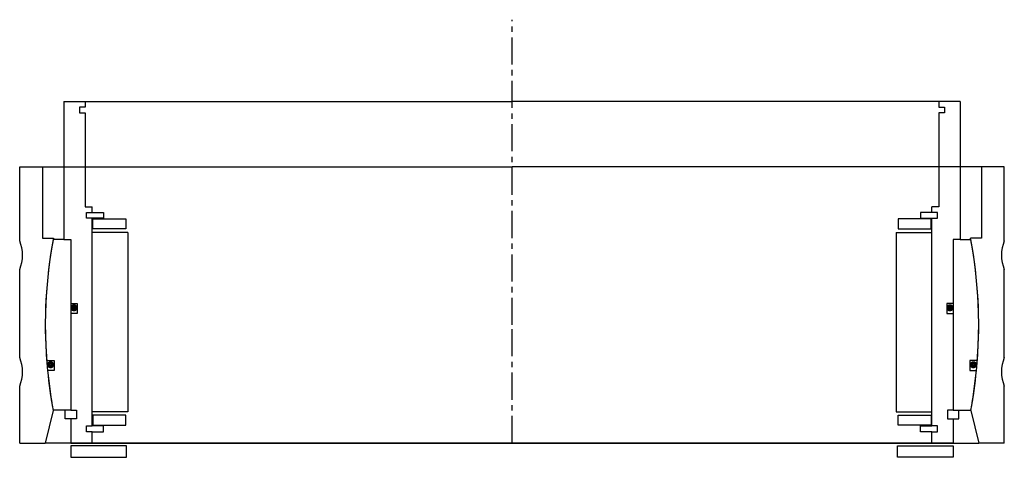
# Model space of a CAD drawing. Header units: millimetres. Extents: x -173 to 173, y -5 to 149.
import ezdxf

# ---------------------------------------------------------------- set-up
doc = ezdxf.new("R2010")
doc.units = ezdxf.units.MM
doc.header["$LTSCALE"] = 0.3
doc.header["$MEASUREMENT"] = 0
doc.linetypes.add('CENTER', pattern=[50.8, 31.75, -6.35, 6.35, -6.35])
doc.layers.get('0').update_dxf_attribs({"linetype": 'CONTINUOUS'})
doc.layers.add('Center', color=1, linetype='CENTER')

# ---------------------------------------------------------------- blocks, each defined once
blk = doc.blocks.new('house4S270')
for p, q in [((-173, 55.5), (-165, 55.5)), ((-173, 29.5), (-173, 55.5)), ((-165, 55.5), (0, 55.5)), ((-165, 55.5), (-165, 30.5)), ((165, 55.5), (0, 55.5)), ((165, 55.5), (165, 30.5)), ((173, 55.5), (165, 55.5)), ((173, 29.5), (173, 55.5)), ((-165, 30.5), (-161.14, 30.5)), ((165, 30.5), (161.14, 30.5)), ((-173, -11.5), (-173, 19.5)), ((173, -11.5), (173, 19.5)), ((-173, -41.5), (-173, -21.5)), ((173, -41.5), (173, -21.5)), ((-161.23, -30.02), (-164, -41.5)), ((161.23, -30.02), (164, -41.5)), ((-173, -41.5), (-164, -41.5)), ((0, -41.5), (-164, -41.5)), ((0, -41.5), (164, -41.5)), ((173, -41.5), (164, -41.5))]:
    blk.add_line(p, q)
for centre, radius, start, end in [((-185, 24.5), 13, 337.3801, 22.6199), ((0, 0), 164, 169.282, 190.5479), ((0, 0), 164, 349.4521, 10.718), ((185, 24.5), 13, 157.3801, 202.6199), ((-185, -16.5), 13, 337.3801, 22.6199), ((185, -16.5), 13, 157.3801, 202.6199)]:
    blk.add_arc(centre, radius, start, end)
blk = doc.blocks.new('innerhouse-4S270')
for p, q in [((-157.5, 78.5), (-157.5, 30)), ((-157.5, 78.5), (-150, 78.5)), ((-152, 76.5), (-152, 74.5)), ((-150, 76.5), (-152, 76.5)), ((-150, 78.5), (0, 78.5)), ((-150, 78.5), (-150, 76.5)), ((150, 78.5), (0, 78.5)), ((157.5, 78.5), (150, 78.5)), ((150, 78.5), (150, 76.5)), ((150, 76.5), (152, 76.5)), ((152, 76.5), (152, 74.5)), ((157.5, 78.5), (157.5, 30)), ((-152, 74.5), (-150, 74.5)), ((-150, 74.5), (-150, 41.5)), ((150, 74.5), (150, 41.5)), ((152, 74.5), (150, 74.5)), ((-150, 41.5), (-147.5, 41.5)), ((-149.5, 39.5), (-147.5, 39.5)), ((-149.5, 37.5), (-149.5, 39.5)), ((-147.5, 39.5), (-147.5, 41.5)), ((-147.5, 39.5), (-143.5, 39.5)), ((-143.5, 39.5), (-143.5, 37.5)), ((147.5, 39.5), (143.5, 39.5)), ((143.5, 39.5), (143.5, 37.5)), ((150, 41.5), (147.5, 41.5)), ((147.5, 39.5), (147.5, 41.5)), ((149.5, 39.5), (147.5, 39.5)), ((149.5, 37.5), (149.5, 39.5)), ((-147.5, 37.5), (-149.5, 37.5)), ((-147.5, -35.5), (-147.5, 37.5)), ((-143.5, 37.5), (-147.5, 37.5)), ((-147.25, 37.25), (-135.75, 37.25)), ((-147.25, 33.75), (-147.25, 37.25)), ((-135.75, 37.25), (-135.75, 33.75)), ((147.25, 37.25), (135.75, 37.25)), ((135.75, 37.25), (135.75, 33.75)), ((143.5, 37.5), (147.5, 37.5)), ((147.25, 33.75), (147.25, 37.25)), ((147.5, -35.5), (147.5, 37.5)), ((147.5, 37.5), (149.5, 37.5)), ((-135, 32.5), (-147.5, 32.5)), ((-135.75, 33.75), (-147.25, 33.75)), ((-135, 32.5), (-135, -30.5)), ((135, 32.5), (135, -30.5)), ((135, 32.5), (147.5, 32.5)), ((135.75, 33.75), (147.25, 33.75)), ((-157.5, 30), (-161.23, 30)), ((-157.5, 30), (-155, 30)), ((-155, 30), (-155, -30)), ((-155, 30), (-155, 7.5)), ((155, 30), (155, -30)), ((155, 30), (155, 7.5)), ((157.5, 30), (155, 30)), ((157.5, 30), (161.23, 30)), ((-155, 7.5), (-152.8, 7.5)), ((-152.8, 7.5), (-152.8, 4)), ((155, 7.5), (152.8, 7.5)), ((152.8, 7.5), (152.8, 4)), ((-155, 4), (-155, -30)), ((-152.8, 4), (-155, 4)), ((152.8, 4), (155, 4)), ((155, 4), (155, -30)), ((-163.52, -12.5), (-160.88, -12.5)), ((-160.88, -12.5), (-160.88, -16)), ((160.88, -12.5), (160.88, -16)), ((163.52, -12.5), (160.88, -12.5)), ((-160.88, -16), (-163.22, -16)), ((160.88, -16), (163.22, -16)), ((-155, -30), (-161.23, -30)), ((-157, -33), (-157, -30)), ((-155, -30), (-153, -30)), ((-153, -30), (-153, -33)), ((-135, -30.5), (-147.5, -30.5)), ((135, -30.5), (147.5, -30.5)), ((153, -30), (153, -33)), ((155, -30), (153, -30)), ((155, -30), (161.23, -30)), ((157, -33), (157, -30)), ((-155, -33), (-157, -33)), ((-155, -33), (-155, -41.5)), ((-153, -33), (-155, -33)), ((-135.75, -31.75), (-147.25, -31.75)), ((-147.25, -31.75), (-147.25, -35.25)), ((-135.75, -35.25), (-135.75, -31.75)), ((135.75, -31.75), (147.25, -31.75)), ((135.75, -35.25), (135.75, -31.75)), ((147.25, -31.75), (147.25, -35.25)), ((153, -33), (155, -33)), ((155, -33), (155, -41.5)), ((155, -33), (157, -33)), ((-149.5, -35.5), (-147.5, -35.5)), ((-149.5, -37.5), (-149.5, -35.5)), ((-147.5, -37.5), (-149.5, -37.5)), ((-143.5, -35.5), (-147.5, -35.5)), ((-147.5, -37.5), (-143.5, -37.5)), ((-147.5, -41.5), (-147.5, -37.5)), ((-147.25, -35.25), (-135.75, -35.25)), ((-143.5, -37.5), (-143.5, -35.5)), ((147.25, -35.25), (135.75, -35.25)), ((143.5, -35.5), (147.5, -35.5)), ((143.5, -37.5), (143.5, -35.5)), ((147.5, -37.5), (143.5, -37.5)), ((149.5, -35.5), (147.5, -35.5)), ((147.5, -41.5), (147.5, -37.5)), ((147.5, -37.5), (149.5, -37.5)), ((149.5, -37.5), (149.5, -35.5)), ((-155, -41.5), (-147.5, -41.5)), ((-147.5, -41.5), (0, -41.5)), ((147.5, -41.5), (0, -41.5)), ((0, -41.5), (33.3, -41.5)), ((155, -41.5), (147.5, -41.5)), ((-135.5, -42.5), (-155, -42.5)), ((-155, -42.5), (-155, -46.5)), ((-135.5, -46.5), (-135.5, -42.5)), ((135.5, -42.5), (155, -42.5)), ((135.5, -46.5), (135.5, -42.5)), ((155, -42.5), (155, -46.5)), ((-155, -46.5), (-135.5, -46.5)), ((155, -46.5), (135.5, -46.5))]:
    blk.add_line(p, q)
at = {"const_width": 1.2}
for points in [[(-153.26, 6, -1), (-154.56, 6, -1)], [(153.26, 6, 1), (154.56, 6, 1)], [(-161.5, -14, -1), (-162.8, -14, -1)], [(161.5, -14, 1), (162.8, -14, 1)]]:
    blk.add_lwpolyline(points, format="xyb", close=True, dxfattribs=at)
for start, end in [(169.4597, 184.3713), (355.6287, 10.5403), (185.5987, 190.5403), (349.4597, 354.4013)]:
    blk.add_arc((0, 0), 164, start, end)
at = {"layer": 'Center'}
for p, q in [((0, 0), (0, 107.19)), ((0, -41.5), (0, 0))]:
    blk.add_line(p, q, dxfattribs=at)

msp = doc.modelspace()

# ---------------------------------------------------------------- block references
for name in ['innerhouse-4S270', 'house4S270']:
    msp.add_blockref(name, (0, 41.5))

doc.saveas('drawing.dxf')
